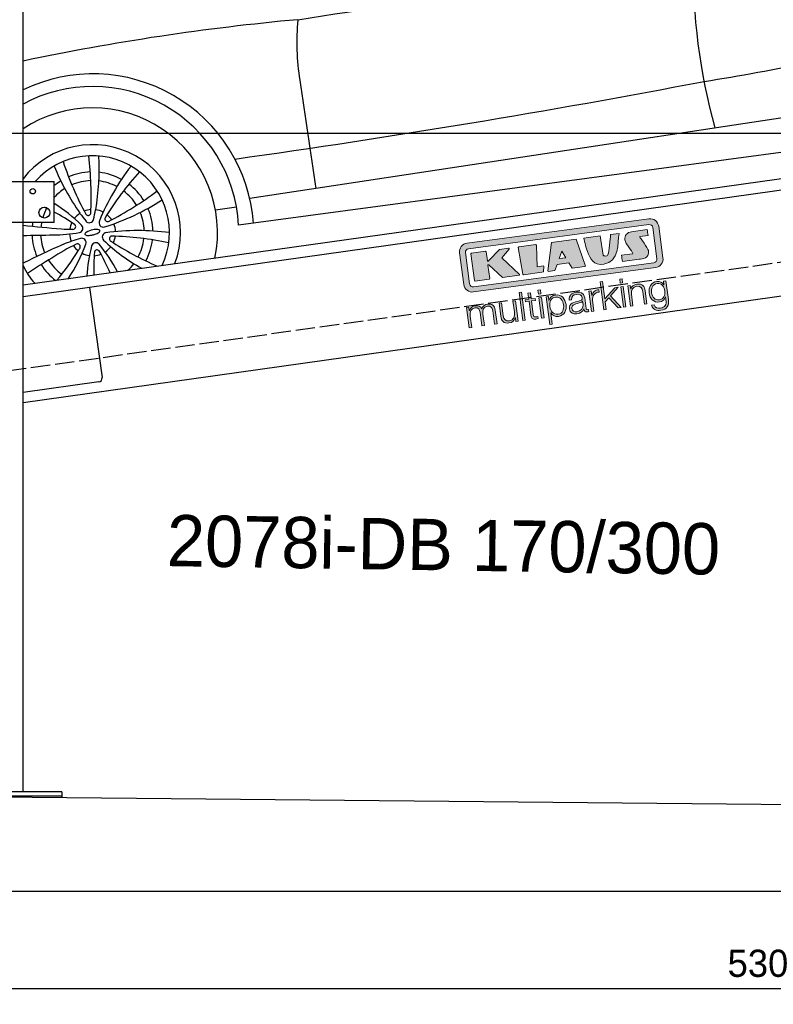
# Model space of a CAD drawing. Extents: x -511 to 5890, y -590 to 5161.
# Tile 2 of 5: x 751 to 2690, y -590 to 1943. Entities that reach past the tile are written whole.
import ezdxf

# ---------------------------------------------------------------- set-up
doc = ezdxf.new("R2010")
doc.units = 0
doc.header["$LTSCALE"] = 10
doc.header["$MEASUREMENT"] = 0
doc.linetypes.add('GEN3', pattern=[6.25, 5, -1.25])
doc.layers.get('0').update_dxf_attribs({"linetype": 'CONTINUOUS'})
doc.layers.get('DEFPOINTS').update_dxf_attribs({"linetype": 'CONTINUOUS'})
for name, color, linetype in [('3', 6, 'GEN3'), ('AM_5', 3, 'CONTINUOUS'), ('CAR', 1, 'CONTINUOUS')]:
    doc.layers.add(name, color=color, linetype=linetype)
doc.layers.add('AM_0', color=7, linetype='CONTINUOUS', lineweight=30)
doc.layers.add('Logo', color=7, linetype='CONTINUOUS', lineweight=25)
doc.dimstyles.new('KLAUS_DXF', dxfattribs={"dimscale": 20, "dimtxt": 3.5, "dimasz": 2, "dimexe": 2, "dimexo": 1, "dimgap": 1.5, "dimtad": 1, "dimlfac": 0.1, "dimdsep": 46, "dimtxsty": 'STANDARD', "dimblk": 'DOT', "dimcen": 2, "dimclrd": 256, "dimclre": 256, "dimclrt": 2, "dimadec": 0, "dimazin": 0, "dimtfac": 1, "dimtmove": 2, "dimatfit": 3, "dimfxl": 1, "dimtolj": 1, "dimarcsym": 0})

# ---------------------------------------------------------------- blocks, each defined once
blk = doc.blocks.new('_DOT')
at = {"color": 0, "linetype": 'ByBlock'}
blk.add_line((-0.5, 0), (-1, 0), dxfattribs=at)
at = {"color": 0, "linetype": 'ByBlock', "const_width": 0.5}
blk.add_lwpolyline([(-0.25, 0, 1), (0.25, 0, 1)], format="xyb", close=True, dxfattribs=at)
blk = doc.blocks.new('*D5')
at = {"layer": 'AM_5', "lineweight": -2, "transparency": 16777216}
for p, q in [((5280, 1650), (-440, 1650)), ((-400, -10), (-400, 1610)), ((-20, -50), (-440, -50))]:
    blk.add_line(p, q, dxfattribs=at)
at = {"layer": 'DEFPOINTS', "color": 0, "transparency": 16777216}
for p in [(-400, 1650), (5300, 1650), (0, -50)]:
    blk.add_point(p, dxfattribs=at)
at = {"layer": 'AM_5', "lineweight": -2, "transparency": 16777216, "xscale": 40, "yscale": 40, "zscale": 40}
for p, rotation in [((-400, 1650), 90), ((-400, -50), 270)]:
    blk.add_blockref('_DOT', p, dxfattribs=dict(at, rotation=rotation))
at = {"layer": 'AM_5', "color": 2, "transparency": 16777216, "insert": (-465, 800), "char_height": 70, "attachment_point": 5, "rotation": 90}
blk.add_mtext('\\A1;170', dxfattribs=at)
blk = doc.blocks.new('*D6')
at = {"layer": 'AM_5', "lineweight": -2, "transparency": 16777216}
for p, q in [((-20, 2650), (-440, 2650)), ((-400, 1690), (-400, 2610)), ((5280, 1650), (-440, 1650))]:
    blk.add_line(p, q, dxfattribs=at)
at = {"layer": 'DEFPOINTS', "color": 0, "transparency": 16777216}
for p in [(-400, 2650), (0, 2650), (5300, 1650)]:
    blk.add_point(p, dxfattribs=at)
at = {"layer": 'AM_5', "lineweight": -2, "transparency": 16777216, "xscale": 40, "yscale": 40, "zscale": 40}
for p, rotation in [((-400, 2650), 90), ((-400, 1650), 270)]:
    blk.add_blockref('_DOT', p, dxfattribs=dict(at, rotation=rotation))
at = {"layer": 'AM_5', "color": 2, "transparency": 16777216, "insert": (-465, 2150), "char_height": 70, "attachment_point": 5, "rotation": 90}
blk.add_mtext('\\A1;100', dxfattribs=at)
blk = doc.blocks.new('*D3')
at = {"layer": 'AM_5', "lineweight": -2, "transparency": 16777216}
for p, q in [((0, -70), (0, -590)), ((5300, -120), (5300, -590)), ((5260, -550), (40, -550))]:
    blk.add_line(p, q, dxfattribs=at)
at = {"layer": 'DEFPOINTS', "color": 0, "transparency": 16777216}
for p in [(0, -50), (5300, -100), (0, -550)]:
    blk.add_point(p, dxfattribs=at)
at = {"layer": 'AM_5', "lineweight": -2, "transparency": 16777216, "xscale": 40, "yscale": 40, "zscale": 40, "rotation": 180}
blk.add_blockref('_DOT', (0, -550), dxfattribs=at)
at = {"layer": 'AM_5', "lineweight": -2, "transparency": 16777216, "xscale": 40, "yscale": 40, "zscale": 40}
blk.add_blockref('_DOT', (5300, -550), dxfattribs=at)
at = {"layer": 'AM_5', "color": 2, "transparency": 16777216, "insert": (2650, -485), "char_height": 70, "attachment_point": 5}
blk.add_mtext('\\A1;530', dxfattribs=at)
blk = doc.blocks.new('KLAUS')
at = {"layer": 'Logo'}
h = blk.add_hatch(color=8, dxfattribs=at)
h.dxf.hatch_style = 2
edge = h.paths.add_edge_path()
edge.add_spline(control_points=[(3.6, 29.09), (2.88, 29.09), (2.3, 28.51), (2.3, 27.8), (2.3, 27.8), (2.3, 16.11), (2.3, 16.11), (2.3, 15.39), (2.88, 14.81), (3.6, 14.81), (3.6, 14.81), (71.16, 14.81), (71.16, 14.81), (71.88, 14.81), (72.46, 15.39), (72.46, 16.11), (72.46, 16.11), (72.46, 27.8), (72.46, 27.8), (72.46, 28.51), (71.88, 29.09), (71.16, 29.09), (71.16, 29.09), (3.6, 29.09), (3.6, 29.09), (3.6, 29.09), (3.6, 29.09), (3.6, 29.09)], knot_values=[0, 0, 0, 0, 1, 1, 1, 2, 2, 2, 3, 3, 3, 4, 4, 4, 5, 5, 5, 6, 6, 6, 7, 7, 7, 8, 8, 8, 9, 9, 9, 9], degree=3, periodic=0)
edge = h.paths.add_edge_path()
edge.add_spline(control_points=[(3.35, 31.23), (3.35, 31.23), (71.47, 31.23), (71.47, 31.23), (73.26, 31.23), (74.71, 29.77), (74.71, 27.99), (74.71, 27.99), (74.71, 16.17), (74.71, 16.17), (74.71, 14.38), (73.26, 12.93), (71.47, 12.93), (71.47, 12.93), (3.35, 12.93), (3.35, 12.93), (1.56, 12.93), (0.11, 14.38), (0.11, 16.17), (0.11, 16.17), (0.11, 27.99), (0.11, 27.99), (0.11, 29.77), (1.56, 31.23), (3.35, 31.23), (3.35, 31.23), (3.35, 31.23), (3.35, 31.23)], knot_values=[0, 0, 0, 0, 1, 1, 1, 2, 2, 2, 3, 3, 3, 4, 4, 4, 5, 5, 5, 6, 6, 6, 7, 7, 7, 8, 8, 8, 9, 9, 9, 9], degree=3, periodic=0)
h = blk.add_hatch(color=8, dxfattribs=at)
h.dxf.hatch_style = 2
edge = h.paths.add_edge_path()
edge.add_spline(control_points=[(4.5, 27.33), (4.5, 27.33), (9.7, 27.33), (9.7, 27.33), (9.84, 27.33), (9.96, 27.22), (9.96, 27.08), (9.96, 27.08), (9.96, 23.69), (9.96, 23.69), (9.96, 23.69), (9.94, 23.64), (10.04, 23.59), (10.14, 23.53), (10.2, 23.57), (10.2, 23.57), (10.2, 23.57), (10.51, 23.75), (10.51, 23.75), (10.51, 23.75), (14.94, 27.33), (14.94, 27.33), (14.94, 27.33), (18.41, 27.33), (18.41, 27.33), (18.41, 27.33), (18.49, 27.33), (18.56, 27.2), (18.65, 27.04), (18.53, 26.91), (18.53, 26.91), (18.53, 26.91), (15.49, 24.11), (15.49, 24.11), (15.49, 24.11), (21.14, 17.06), (21.14, 17.06), (21.14, 17.06), (21.13, 16.91), (21.13, 16.91), (21.08, 16.84), (20.99, 16.82), (20.99, 16.82), (20.99, 16.82), (14.7, 16.82), (14.7, 16.82), (14.7, 16.82), (10.26, 22.17), (10.26, 22.17), (10.26, 22.17), (10.19, 22.24), (10.08, 22.21), (9.97, 22.18), (9.96, 22.11), (9.96, 22.11), (9.96, 22.11), (9.96, 17.08), (9.96, 17.08), (9.96, 16.94), (9.84, 16.82), (9.7, 16.82), (9.7, 16.82), (4.5, 16.82), (4.5, 16.82), (4.36, 16.82), (4.25, 16.94), (4.25, 17.08), (4.25, 17.08), (4.25, 27.08), (4.25, 27.08), (4.25, 27.22), (4.36, 27.33), (4.5, 27.33), (4.5, 27.33), (4.5, 27.33), (4.5, 27.33)], knot_values=[0, 0, 0, 0, 1, 1, 1, 2, 2, 2, 3, 3, 3, 4, 4, 4, 5, 5, 5, 6, 6, 6, 7, 7, 7, 8, 8, 8, 9, 9, 9, 10, 10, 10, 11, 11, 11, 12, 12, 12, 13, 13, 13, 14, 14, 14, 15, 15, 15, 16, 16, 16, 17, 17, 17, 18, 18, 18, 19, 19, 19, 20, 20, 20, 21, 21, 21, 22, 22, 22, 23, 23, 23, 24, 24, 24, 25, 25, 25, 25], degree=3, periodic=0)
h = blk.add_hatch(color=8, dxfattribs=at)
h.dxf.hatch_style = 2
h.paths.add_polyline_path([(22.42, 17.06), (21.97, 27.15), (22.24, 27.33), (28.55, 27.33), (28.86, 26.97), (28.01, 19.08), (30.26, 19.07), (30.44, 18.95), (30.08, 16.95), (29.49, 16.82), (22.6, 16.82)])
h = blk.add_hatch(color=8, dxfattribs=at)
h.paths.add_polyline_path([(36.52, 21.01), (38.93, 21.01), (37.87, 23.57)])
h.paths.add_polyline_path([(34.52, 27.33), (43.65, 27.33), (45.76, 16.94), (45.57, 16.82), (40.83, 16.82), (39.89, 18.95), (35.42, 18.95), (34.27, 16.82), (31.78, 16.82), (31.66, 17)])
h = blk.add_hatch(color=8, dxfattribs=at)
h.dxf.hatch_style = 2
edge = h.paths.add_edge_path()
edge.add_spline(control_points=[(52.69, 27.32), (52.69, 27.32), (52.88, 20.14), (52.88, 20.14), (53.01, 19.89), (53.2, 19.77), (53.43, 19.71), (53.91, 19.59), (54.43, 19.57), (54.64, 20.03), (55.23, 21.34), (56.27, 25.45), (56.6, 27.33), (56.6, 27.33), (59.77, 27.33), (59.77, 27.33), (58.77, 23.9), (58.56, 16.82), (52.63, 16.76), (48.72, 16.72), (48.01, 19.35), (47.27, 22.24), (46.89, 23.68), (46.54, 27.33), (46.54, 27.33), (46.54, 27.33), (52.69, 27.32), (52.69, 27.32), (52.69, 27.32), (52.69, 27.32), (52.69, 27.32)], knot_values=[0, 0, 0, 0, 1, 1, 1, 2, 2, 2, 3, 3, 3, 4, 4, 4, 5, 5, 5, 6, 6, 6, 7, 7, 7, 8, 8, 8, 9, 9, 9, 10, 10, 10, 10], degree=3, periodic=0)
h = blk.add_hatch(color=8, dxfattribs=at)
h.dxf.hatch_style = 2
edge = h.paths.add_edge_path()
edge.add_spline(control_points=[(64.46, 27.33), (64.46, 27.33), (70.31, 27.33), (70.31, 27.33), (70.31, 26.52), (70.31, 26.02), (70.31, 25.12), (70.31, 25.12), (67.3, 25.12), (67.3, 25.12), (67.24, 25.04), (67.25, 25.11), (67.25, 24.91), (67.25, 24.88), (69.73, 20.38), (69.73, 19.57), (69.73, 16.4), (67.22, 16.81), (65.9, 16.82), (65.9, 16.82), (59.59, 16.82), (59.59, 16.82), (59.59, 17.76), (59.59, 18.23), (59.59, 19.14), (59.59, 19.14), (63.75, 19.14), (63.75, 19.14), (63.82, 19.22), (63.81, 19.11), (63.81, 19.31), (63.81, 20.32), (61.58, 23.06), (61.58, 24.63), (61.58, 26.33), (62.83, 27.34), (64.46, 27.33), (64.46, 27.33), (64.46, 27.33), (64.46, 27.33)], knot_values=[0, 0, 0, 0, 1, 1, 1, 2, 2, 2, 3, 3, 3, 4, 4, 4, 5, 5, 5, 6, 6, 6, 7, 7, 7, 8, 8, 8, 9, 9, 9, 10, 10, 10, 11, 11, 11, 12, 12, 12, 13, 13, 13, 13], degree=3, periodic=0)
h = blk.add_hatch(color=30, dxfattribs=at)
h.dxf.hatch_style = 2
edge = h.paths.add_edge_path()
edge.add_spline(control_points=[(0, 0), (0, 0), (0.92, 0), (0.92, 0), (0.92, 0), (0.92, 4.22), (0.92, 4.22), (0.94, 5.8), (1.58, 7), (3.18, 7), (4.35, 7), (4.77, 6.15), (4.76, 5.12), (4.76, 5.12), (4.76, 0), (4.76, 0), (4.76, 0), (5.68, 0), (5.68, 0), (5.68, 0), (5.68, 4.27), (5.68, 4.27), (5.68, 5.68), (6.14, 7), (7.73, 7), (9.05, 7), (9.52, 6.32), (9.52, 5.08), (9.52, 5.08), (9.52, 0), (9.52, 0), (9.52, 0), (10.44, 0), (10.44, 0), (10.44, 0), (10.44, 5.12), (10.44, 5.12), (10.44, 6.91), (9.59, 7.77), (7.94, 7.77), (6.94, 7.77), (5.99, 7.29), (5.54, 6.3), (5.26, 7.29), (4.36, 7.77), (3.37, 7.77), (2.17, 7.77), (1.38, 7.19), (0.89, 6.28), (0.89, 6.28), (0.85, 6.28), (0.85, 6.28), (0.85, 6.28), (0.85, 7.55), (0.85, 7.55), (0.85, 7.55), (0, 7.55), (0, 7.55), (0, 7.55), (0, 0), (0, 0), (0, 0), (0, 0), (0, 0)], knot_values=[0, 0, 0, 0, 1, 1, 1, 2, 2, 2, 3, 3, 3, 4, 4, 4, 5, 5, 5, 6, 6, 6, 7, 7, 7, 8, 8, 8, 9, 9, 9, 10, 10, 10, 11, 11, 11, 12, 12, 12, 13, 13, 13, 14, 14, 14, 15, 15, 15, 16, 16, 16, 17, 17, 17, 18, 18, 18, 19, 19, 19, 20, 20, 20, 21, 21, 21, 21], degree=3, periodic=0)
h = blk.add_hatch(color=30, dxfattribs=at)
h.dxf.hatch_style = 2
edge = h.paths.add_edge_path()
edge.add_spline(control_points=[(18.31, 7.55), (18.31, 7.55), (17.39, 7.55), (17.39, 7.55), (17.39, 7.55), (17.39, 3.59), (17.39, 3.59), (17.39, 2.05), (16.7, 0.56), (15.12, 0.56), (13.66, 0.56), (13.15, 1.27), (13.1, 2.64), (13.1, 2.64), (13.1, 7.55), (13.1, 7.55), (13.1, 7.55), (12.18, 7.55), (12.18, 7.55), (12.18, 7.55), (12.18, 2.65), (12.18, 2.65), (12.18, 0.89), (12.93, -0.22), (14.83, -0.22), (15.96, -0.22), (16.95, 0.35), (17.44, 1.36), (17.44, 1.36), (17.47, 1.36), (17.47, 1.36), (17.47, 1.36), (17.47, 0), (17.47, 0), (17.47, 0), (18.31, 0), (18.31, 0), (18.31, 0), (18.31, 7.55), (18.31, 7.55), (18.31, 7.55), (18.31, 7.55), (18.31, 7.55)], knot_values=[0, 0, 0, 0, 1, 1, 1, 2, 2, 2, 3, 3, 3, 4, 4, 4, 5, 5, 5, 6, 6, 6, 7, 7, 7, 8, 8, 8, 9, 9, 9, 10, 10, 10, 11, 11, 11, 12, 12, 12, 13, 13, 13, 14, 14, 14, 14], degree=3, periodic=0)
h = blk.add_hatch(color=30, dxfattribs=at)
h.dxf.hatch_style = 2
h.paths.add_polyline_path([(20.07, 0), (20.99, 0), (20.99, 10.45), (20.07, 10.45)])
h = blk.add_hatch(color=30, dxfattribs=at)
h.dxf.hatch_style = 2
edge = h.paths.add_edge_path()
edge.add_spline(control_points=[(24.22, 9.82), (24.22, 9.82), (23.3, 9.82), (23.3, 9.82), (23.3, 9.82), (23.3, 7.55), (23.3, 7.55), (23.3, 7.55), (21.98, 7.55), (21.98, 7.55), (21.98, 7.55), (21.98, 6.78), (21.98, 6.78), (21.98, 6.78), (23.3, 6.78), (23.3, 6.78), (23.3, 6.78), (23.3, 1.61), (23.3, 1.61), (23.28, 0.32), (23.71, -0.09), (24.94, -0.09), (25.22, -0.09), (25.48, -0.06), (25.76, -0.06), (25.76, -0.06), (25.76, 0.73), (25.76, 0.73), (25.5, 0.7), (25.23, 0.69), (24.97, 0.69), (24.31, 0.73), (24.22, 1.08), (24.22, 1.68), (24.22, 1.68), (24.22, 6.78), (24.22, 6.78), (24.22, 6.78), (25.76, 6.78), (25.76, 6.78), (25.76, 6.78), (25.76, 7.55), (25.76, 7.55), (25.76, 7.55), (24.22, 7.55), (24.22, 7.55), (24.22, 7.55), (24.22, 9.82), (24.22, 9.82), (24.22, 9.82), (24.22, 9.82), (24.22, 9.82)], knot_values=[0, 0, 0, 0, 1, 1, 1, 2, 2, 2, 3, 3, 3, 4, 4, 4, 5, 5, 5, 6, 6, 6, 7, 7, 7, 8, 8, 8, 9, 9, 9, 10, 10, 10, 11, 11, 11, 12, 12, 12, 13, 13, 13, 14, 14, 14, 15, 15, 15, 16, 16, 16, 17, 17, 17, 17], degree=3, periodic=0)
h = blk.add_hatch(color=30, dxfattribs=at)
h.paths.add_polyline_path([(27.1, 0), (28.03, 0), (28.03, 7.55), (27.1, 7.55)])
h.paths.add_polyline_path([(27.1, 8.98), (28.03, 8.98), (28.03, 10.45), (27.1, 10.45)])
h = blk.add_hatch(color=30, dxfattribs=at)
edge = h.paths.add_edge_path()
edge.add_spline(control_points=[(35.84, 3.78), (35.84, 2.21), (35.12, 0.56), (33.37, 0.56), (31.4, 0.56), (30.72, 2.21), (30.72, 3.78), (30.72, 5.49), (31.33, 7), (33.37, 7), (35.12, 7), (35.84, 5.34), (35.84, 3.78), (35.84, 3.78), (35.84, 3.78), (35.84, 3.78)], knot_values=[0, 0, 0, 0, 1, 1, 1, 2, 2, 2, 3, 3, 3, 4, 4, 4, 5, 5, 5, 5], degree=3, periodic=0)
edge = h.paths.add_edge_path()
edge.add_spline(control_points=[(29.79, -2.8), (29.79, -2.8), (30.72, -2.8), (30.72, -2.8), (30.72, -2.8), (30.72, 1.43), (30.72, 1.43), (30.72, 1.43), (30.74, 1.43), (30.74, 1.43), (31.14, 0.35), (32.24, -0.22), (33.37, -0.22), (35.66, -0.22), (36.76, 1.64), (36.76, 3.78), (36.76, 5.91), (35.66, 7.77), (33.37, 7.77), (32.15, 7.77), (31.1, 7.14), (30.67, 6.12), (30.67, 6.12), (30.64, 6.12), (30.64, 6.12), (30.64, 6.12), (30.64, 7.55), (30.64, 7.55), (30.64, 7.55), (29.79, 7.55), (29.79, 7.55), (29.79, 7.55), (29.79, -2.8), (29.79, -2.8), (29.79, -2.8), (29.79, -2.8), (29.79, -2.8)], knot_values=[0, 0, 0, 0, 1, 1, 1, 2, 2, 2, 3, 3, 3, 4, 4, 4, 5, 5, 5, 6, 6, 6, 7, 7, 7, 8, 8, 8, 9, 9, 9, 10, 10, 10, 11, 11, 11, 12, 12, 12, 12], degree=3, periodic=0)
h = blk.add_hatch(color=30, dxfattribs=at)
edge = h.paths.add_edge_path()
edge.add_spline(control_points=[(43.03, 2.93), (43.04, 1.45), (41.8, 0.56), (40.39, 0.56), (39.53, 0.56), (38.71, 1.13), (38.71, 2.05), (38.71, 3.53), (40.66, 3.51), (42.22, 3.79), (42.47, 3.84), (42.88, 3.91), (43, 4.13), (43, 4.13), (43.03, 4.13), (43.03, 4.13), (43.03, 4.13), (43.03, 2.93), (43.03, 2.93), (43.03, 2.93), (43.03, 2.93), (43.03, 2.93)], knot_values=[0, 0, 0, 0, 1, 1, 1, 2, 2, 2, 3, 3, 3, 4, 4, 4, 5, 5, 5, 6, 6, 6, 7, 7, 7, 7], degree=3, periodic=0)
edge = h.paths.add_edge_path()
edge.add_spline(control_points=[(39.03, 5.24), (39.06, 6.47), (39.91, 7), (41.05, 7), (42.14, 7), (43.03, 6.69), (43.03, 5.45), (43.03, 4.61), (42.6, 4.51), (41.84, 4.42), (39.85, 4.19), (37.79, 4.11), (37.79, 1.99), (37.79, 0.47), (38.93, -0.22), (40.32, -0.22), (41.77, -0.22), (42.43, 0.34), (43.07, 1.32), (43.07, 1.32), (43.1, 1.32), (43.1, 1.32), (43.1, 0.53), (43.25, 0), (44.19, 0), (44.43, 0), (44.58, 0.01), (44.79, 0.06), (44.79, 0.06), (44.79, 0.83), (44.79, 0.83), (44.71, 0.81), (44.6, 0.78), (44.49, 0.78), (44.13, 0.78), (43.95, 0.98), (43.95, 1.33), (43.95, 1.33), (43.95, 5.34), (43.95, 5.34), (43.95, 7.36), (42.5, 7.77), (41.17, 7.77), (39.44, 7.77), (38.2, 7.01), (38.11, 5.24), (38.11, 5.24), (39.03, 5.24), (39.03, 5.24), (39.03, 5.24), (39.03, 5.24), (39.03, 5.24)], knot_values=[0, 0, 0, 0, 1, 1, 1, 2, 2, 2, 3, 3, 3, 4, 4, 4, 5, 5, 5, 6, 6, 6, 7, 7, 7, 8, 8, 8, 9, 9, 9, 10, 10, 10, 11, 11, 11, 12, 12, 12, 13, 13, 13, 14, 14, 14, 15, 15, 15, 16, 16, 16, 17, 17, 17, 17], degree=3, periodic=0)
h = blk.add_hatch(color=30, dxfattribs=at)
h.dxf.hatch_style = 2
edge = h.paths.add_edge_path()
edge.add_spline(control_points=[(45.79, 0), (45.79, 0), (46.71, 0), (46.71, 0), (46.71, 0), (46.71, 4.03), (46.71, 4.03), (46.71, 5.59), (47.85, 6.82), (49.52, 6.73), (49.52, 6.73), (49.52, 7.66), (49.52, 7.66), (48.16, 7.72), (47.14, 7), (46.67, 5.78), (46.67, 5.78), (46.64, 5.78), (46.64, 5.78), (46.64, 5.78), (46.64, 7.55), (46.64, 7.55), (46.64, 7.55), (45.79, 7.55), (45.79, 7.55), (45.79, 7.55), (45.79, 0), (45.79, 0), (45.79, 0), (45.79, 0), (45.79, 0)], knot_values=[0, 0, 0, 0, 1, 1, 1, 2, 2, 2, 3, 3, 3, 4, 4, 4, 5, 5, 5, 6, 6, 6, 7, 7, 7, 8, 8, 8, 9, 9, 9, 10, 10, 10, 10], degree=3, periodic=0)
h = blk.add_hatch(color=30, dxfattribs=at)
h.dxf.hatch_style = 2
h.paths.add_polyline_path([(50.4, 0), (51.32, 0), (51.32, 2.87), (52.82, 4.11), (55.8, 0), (56.96, 0), (53.52, 4.76), (56.74, 7.55), (55.51, 7.55), (51.32, 3.89), (51.32, 10.45), (50.4, 10.45)])
h = blk.add_hatch(color=30, dxfattribs=at)
h.paths.add_polyline_path([(57.74, 0), (58.66, 0), (58.66, 7.55), (57.74, 7.55)])
h.paths.add_polyline_path([(57.74, 8.98), (58.66, 8.98), (58.66, 10.45), (57.74, 10.45)])
h = blk.add_hatch(color=30, dxfattribs=at)
h.dxf.hatch_style = 2
edge = h.paths.add_edge_path()
edge.add_spline(control_points=[(60.41, 0), (60.41, 0), (61.33, 0), (61.33, 0), (61.33, 0), (61.33, 4.41), (61.33, 4.41), (61.36, 5.89), (62.24, 7), (63.7, 7), (65.2, 7), (65.62, 6.02), (65.62, 4.71), (65.62, 4.71), (65.62, 0), (65.62, 0), (65.62, 0), (66.54, 0), (66.54, 0), (66.54, 0), (66.54, 4.86), (66.54, 4.86), (66.54, 6.66), (65.9, 7.77), (63.78, 7.77), (62.71, 7.77), (61.7, 7.16), (61.36, 6.25), (61.36, 6.25), (61.33, 6.25), (61.33, 6.25), (61.33, 6.25), (61.33, 7.55), (61.33, 7.55), (61.33, 7.55), (60.41, 7.55), (60.41, 7.55), (60.41, 7.55), (60.41, 0), (60.41, 0), (60.41, 0), (60.41, 0), (60.41, 0)], knot_values=[0, 0, 0, 0, 1, 1, 1, 2, 2, 2, 3, 3, 3, 4, 4, 4, 5, 5, 5, 6, 6, 6, 7, 7, 7, 8, 8, 8, 9, 9, 9, 10, 10, 10, 11, 11, 11, 12, 12, 12, 13, 13, 13, 14, 14, 14, 14], degree=3, periodic=0)
h = blk.add_hatch(color=30, dxfattribs=at)
edge = h.paths.add_edge_path()
edge.add_spline(control_points=[(71.32, 0.86), (69.62, 0.86), (68.83, 2.34), (68.83, 3.86), (68.83, 5.43), (69.56, 7), (71.32, 7), (73.06, 7), (73.75, 5.34), (73.75, 3.86), (73.75, 2.33), (72.91, 0.86), (71.32, 0.86), (71.32, 0.86), (71.32, 0.86), (71.32, 0.86)], knot_values=[0, 0, 0, 0, 1, 1, 1, 2, 2, 2, 3, 3, 3, 4, 4, 4, 5, 5, 5, 5], degree=3, periodic=0)
edge = h.paths.add_edge_path()
edge.add_spline(control_points=[(74.67, 7.55), (74.67, 7.55), (73.75, 7.55), (73.75, 7.55), (73.75, 7.55), (73.75, 6.25), (73.75, 6.25), (73.75, 6.25), (73.72, 6.25), (73.72, 6.25), (73.35, 7.09), (72.41, 7.77), (71.32, 7.77), (69.13, 7.77), (67.9, 6.05), (67.9, 3.97), (67.9, 1.82), (68.9, 0.09), (71.32, 0.09), (72.4, 0.09), (73.29, 0.72), (73.72, 1.64), (73.72, 1.64), (73.75, 1.64), (73.75, 1.64), (73.75, 1.64), (73.75, 0.61), (73.75, 0.61), (73.75, -1.23), (73.01, -2.24), (71.32, -2.24), (70.29, -2.24), (69.31, -1.85), (69.1, -0.73), (69.1, -0.73), (68.18, -0.73), (68.18, -0.73), (68.31, -2.34), (69.81, -3.02), (71.32, -3.02), (73.79, -3.02), (74.65, -1.64), (74.67, 0.61), (74.67, 0.61), (74.67, 7.55), (74.67, 7.55), (74.67, 7.55), (74.67, 7.55), (74.67, 7.55)], knot_values=[0, 0, 0, 0, 1, 1, 1, 2, 2, 2, 3, 3, 3, 4, 4, 4, 5, 5, 5, 6, 6, 6, 7, 7, 7, 8, 8, 8, 9, 9, 9, 10, 10, 10, 11, 11, 11, 12, 12, 12, 13, 13, 13, 14, 14, 14, 15, 15, 15, 16, 16, 16, 16], degree=3, periodic=0)
at = {"layer": 'Logo', "lineweight": 0}
for points in [[(22.42, 17.06), (21.97, 27.15), (22.24, 27.33), (28.55, 27.33), (28.86, 26.97), (28.01, 19.08), (30.26, 19.07), (30.44, 18.95), (30.08, 16.95), (29.49, 16.82), (22.6, 16.82), (22.42, 17.06), (22.42, 17.06)], [(34.52, 27.33), (43.65, 27.33), (45.76, 16.94), (45.57, 16.82), (40.83, 16.82), (39.89, 18.95), (35.42, 18.95), (34.27, 16.82), (31.78, 16.82), (31.66, 17), (34.52, 27.33), (34.52, 27.33)], [(36.52, 21.01), (38.93, 21.01), (37.87, 23.57), (36.52, 21.01), (36.52, 21.01)], [(20.07, 0), (20.99, 0), (20.99, 10.45), (20.07, 10.45), (20.07, 0), (20.07, 0)], [(27.1, 8.98), (28.03, 8.98), (28.03, 10.45), (27.1, 10.45), (27.1, 8.98), (27.1, 8.98)], [(27.1, 0), (28.03, 0), (28.03, 7.55), (27.1, 7.55), (27.1, 0), (27.1, 0)], [(50.4, 0), (51.32, 0), (51.32, 2.87), (52.82, 4.11), (55.8, 0), (56.96, 0), (53.52, 4.76), (56.74, 7.55), (55.51, 7.55), (51.32, 3.89), (51.32, 10.45), (50.4, 10.45), (50.4, 0), (50.4, 0)], [(57.74, 8.98), (58.66, 8.98), (58.66, 10.45), (57.74, 10.45), (57.74, 8.98), (57.74, 8.98)], [(57.74, 0), (58.66, 0), (58.66, 7.55), (57.74, 7.55), (57.74, 0), (57.74, 0)]]:
    blk.add_lwpolyline(points, dxfattribs=at)
for points, knots in [([(3.35, 31.23), (3.35, 31.23), (71.47, 31.23), (71.47, 31.23), (73.26, 31.23), (74.71, 29.77), (74.71, 27.99), (74.71, 27.99), (74.71, 16.17), (74.71, 16.17), (74.71, 14.38), (73.26, 12.93), (71.47, 12.93), (71.47, 12.93), (3.35, 12.93), (3.35, 12.93), (1.56, 12.93), (0.11, 14.38), (0.11, 16.17), (0.11, 16.17), (0.11, 27.99), (0.11, 27.99), (0.11, 29.77), (1.56, 31.23), (3.35, 31.23), (3.35, 31.23), (3.35, 31.23), (3.35, 31.23)], [0, 0, 0, 0, 1, 1, 1, 2, 2, 2, 3, 3, 3, 4, 4, 4, 5, 5, 5, 6, 6, 6, 7, 7, 7, 8, 8, 8, 9, 9, 9, 9]), ([(3.6, 29.09), (2.88, 29.09), (2.3, 28.51), (2.3, 27.8), (2.3, 27.8), (2.3, 16.11), (2.3, 16.11), (2.3, 15.39), (2.88, 14.81), (3.6, 14.81), (3.6, 14.81), (71.16, 14.81), (71.16, 14.81), (71.88, 14.81), (72.46, 15.39), (72.46, 16.11), (72.46, 16.11), (72.46, 27.8), (72.46, 27.8), (72.46, 28.51), (71.88, 29.09), (71.16, 29.09), (71.16, 29.09), (3.6, 29.09), (3.6, 29.09), (3.6, 29.09), (3.6, 29.09), (3.6, 29.09)], [0, 0, 0, 0, 1, 1, 1, 2, 2, 2, 3, 3, 3, 4, 4, 4, 5, 5, 5, 6, 6, 6, 7, 7, 7, 8, 8, 8, 9, 9, 9, 9]), ([(4.5, 27.33), (4.5, 27.33), (9.7, 27.33), (9.7, 27.33), (9.84, 27.33), (9.96, 27.22), (9.96, 27.08), (9.96, 27.08), (9.96, 23.69), (9.96, 23.69), (9.96, 23.69), (9.94, 23.64), (10.04, 23.59), (10.14, 23.53), (10.2, 23.57), (10.2, 23.57), (10.2, 23.57), (10.51, 23.75), (10.51, 23.75), (10.51, 23.75), (14.94, 27.33), (14.94, 27.33), (14.94, 27.33), (18.41, 27.33), (18.41, 27.33), (18.41, 27.33), (18.49, 27.33), (18.56, 27.2), (18.65, 27.04), (18.53, 26.91), (18.53, 26.91), (18.53, 26.91), (15.49, 24.11), (15.49, 24.11), (15.49, 24.11), (21.14, 17.06), (21.14, 17.06), (21.14, 17.06), (21.13, 16.91), (21.13, 16.91), (21.08, 16.84), (20.99, 16.82), (20.99, 16.82), (20.99, 16.82), (14.7, 16.82), (14.7, 16.82), (14.7, 16.82), (10.26, 22.17), (10.26, 22.17), (10.26, 22.17), (10.19, 22.24), (10.08, 22.21), (9.97, 22.18), (9.96, 22.11), (9.96, 22.11), (9.96, 22.11), (9.96, 17.08), (9.96, 17.08), (9.96, 16.94), (9.84, 16.82), (9.7, 16.82), (9.7, 16.82), (4.5, 16.82), (4.5, 16.82), (4.36, 16.82), (4.25, 16.94), (4.25, 17.08), (4.25, 17.08), (4.25, 27.08), (4.25, 27.08), (4.25, 27.22), (4.36, 27.33), (4.5, 27.33), (4.5, 27.33), (4.5, 27.33), (4.5, 27.33)], [0, 0, 0, 0, 1, 1, 1, 2, 2, 2, 3, 3, 3, 4, 4, 4, 5, 5, 5, 6, 6, 6, 7, 7, 7, 8, 8, 8, 9, 9, 9, 10, 10, 10, 11, 11, 11, 12, 12, 12, 13, 13, 13, 14, 14, 14, 15, 15, 15, 16, 16, 16, 17, 17, 17, 18, 18, 18, 19, 19, 19, 20, 20, 20, 21, 21, 21, 22, 22, 22, 23, 23, 23, 24, 24, 24, 25, 25, 25, 25]), ([(52.69, 27.32), (52.69, 27.32), (52.88, 20.14), (52.88, 20.14), (53.01, 19.89), (53.2, 19.77), (53.43, 19.71), (53.91, 19.59), (54.43, 19.57), (54.64, 20.03), (55.23, 21.34), (56.27, 25.45), (56.6, 27.33), (56.6, 27.33), (59.77, 27.33), (59.77, 27.33), (58.77, 23.9), (58.56, 16.82), (52.63, 16.76), (48.72, 16.72), (48.01, 19.35), (47.27, 22.24), (46.89, 23.68), (46.54, 27.33), (46.54, 27.33), (46.54, 27.33), (52.69, 27.32), (52.69, 27.32), (52.69, 27.32), (52.69, 27.32), (52.69, 27.32)], [0, 0, 0, 0, 1, 1, 1, 2, 2, 2, 3, 3, 3, 4, 4, 4, 5, 5, 5, 6, 6, 6, 7, 7, 7, 8, 8, 8, 9, 9, 9, 10, 10, 10, 10]), ([(64.46, 27.33), (64.46, 27.33), (70.31, 27.33), (70.31, 27.33), (70.31, 26.52), (70.31, 26.02), (70.31, 25.12), (70.31, 25.12), (67.3, 25.12), (67.3, 25.12), (67.24, 25.04), (67.25, 25.11), (67.25, 24.91), (67.25, 24.88), (69.73, 20.38), (69.73, 19.57), (69.73, 16.4), (67.22, 16.81), (65.9, 16.82), (65.9, 16.82), (59.59, 16.82), (59.59, 16.82), (59.59, 17.76), (59.59, 18.23), (59.59, 19.14), (59.59, 19.14), (63.75, 19.14), (63.75, 19.14), (63.82, 19.22), (63.81, 19.11), (63.81, 19.31), (63.81, 20.32), (61.58, 23.06), (61.58, 24.63), (61.58, 26.33), (62.83, 27.34), (64.46, 27.33), (64.46, 27.33), (64.46, 27.33), (64.46, 27.33)], [0, 0, 0, 0, 1, 1, 1, 2, 2, 2, 3, 3, 3, 4, 4, 4, 5, 5, 5, 6, 6, 6, 7, 7, 7, 8, 8, 8, 9, 9, 9, 10, 10, 10, 11, 11, 11, 12, 12, 12, 13, 13, 13, 13]), ([(0, 0), (0, 0), (0.92, 0), (0.92, 0), (0.92, 0), (0.92, 4.22), (0.92, 4.22), (0.94, 5.8), (1.58, 7), (3.18, 7), (4.35, 7), (4.77, 6.15), (4.76, 5.12), (4.76, 5.12), (4.76, 0), (4.76, 0), (4.76, 0), (5.68, 0), (5.68, 0), (5.68, 0), (5.68, 4.27), (5.68, 4.27), (5.68, 5.68), (6.14, 7), (7.73, 7), (9.05, 7), (9.52, 6.32), (9.52, 5.08), (9.52, 5.08), (9.52, 0), (9.52, 0), (9.52, 0), (10.44, 0), (10.44, 0), (10.44, 0), (10.44, 5.12), (10.44, 5.12), (10.44, 6.91), (9.59, 7.77), (7.94, 7.77), (6.94, 7.77), (5.99, 7.29), (5.54, 6.3), (5.26, 7.29), (4.36, 7.77), (3.37, 7.77), (2.17, 7.77), (1.38, 7.19), (0.89, 6.28), (0.89, 6.28), (0.85, 6.28), (0.85, 6.28), (0.85, 6.28), (0.85, 7.55), (0.85, 7.55), (0.85, 7.55), (0, 7.55), (0, 7.55), (0, 7.55), (0, 0), (0, 0), (0, 0), (0, 0), (0, 0)], [0, 0, 0, 0, 1, 1, 1, 2, 2, 2, 3, 3, 3, 4, 4, 4, 5, 5, 5, 6, 6, 6, 7, 7, 7, 8, 8, 8, 9, 9, 9, 10, 10, 10, 11, 11, 11, 12, 12, 12, 13, 13, 13, 14, 14, 14, 15, 15, 15, 16, 16, 16, 17, 17, 17, 18, 18, 18, 19, 19, 19, 20, 20, 20, 21, 21, 21, 21]), ([(18.31, 7.55), (18.31, 7.55), (17.39, 7.55), (17.39, 7.55), (17.39, 7.55), (17.39, 3.59), (17.39, 3.59), (17.39, 2.05), (16.7, 0.56), (15.12, 0.56), (13.66, 0.56), (13.15, 1.27), (13.1, 2.64), (13.1, 2.64), (13.1, 7.55), (13.1, 7.55), (13.1, 7.55), (12.18, 7.55), (12.18, 7.55), (12.18, 7.55), (12.18, 2.65), (12.18, 2.65), (12.18, 0.89), (12.93, -0.22), (14.83, -0.22), (15.96, -0.22), (16.95, 0.35), (17.44, 1.36), (17.44, 1.36), (17.47, 1.36), (17.47, 1.36), (17.47, 1.36), (17.47, 0), (17.47, 0), (17.47, 0), (18.31, 0), (18.31, 0), (18.31, 0), (18.31, 7.55), (18.31, 7.55), (18.31, 7.55), (18.31, 7.55), (18.31, 7.55)], [0, 0, 0, 0, 1, 1, 1, 2, 2, 2, 3, 3, 3, 4, 4, 4, 5, 5, 5, 6, 6, 6, 7, 7, 7, 8, 8, 8, 9, 9, 9, 10, 10, 10, 11, 11, 11, 12, 12, 12, 13, 13, 13, 14, 14, 14, 14]), ([(24.22, 9.82), (24.22, 9.82), (23.3, 9.82), (23.3, 9.82), (23.3, 9.82), (23.3, 7.55), (23.3, 7.55), (23.3, 7.55), (21.98, 7.55), (21.98, 7.55), (21.98, 7.55), (21.98, 6.78), (21.98, 6.78), (21.98, 6.78), (23.3, 6.78), (23.3, 6.78), (23.3, 6.78), (23.3, 1.61), (23.3, 1.61), (23.28, 0.32), (23.71, -0.09), (24.94, -0.09), (25.22, -0.09), (25.48, -0.06), (25.76, -0.06), (25.76, -0.06), (25.76, 0.73), (25.76, 0.73), (25.5, 0.7), (25.23, 0.69), (24.97, 0.69), (24.31, 0.73), (24.22, 1.08), (24.22, 1.68), (24.22, 1.68), (24.22, 6.78), (24.22, 6.78), (24.22, 6.78), (25.76, 6.78), (25.76, 6.78), (25.76, 6.78), (25.76, 7.55), (25.76, 7.55), (25.76, 7.55), (24.22, 7.55), (24.22, 7.55), (24.22, 7.55), (24.22, 9.82), (24.22, 9.82), (24.22, 9.82), (24.22, 9.82), (24.22, 9.82)], [0, 0, 0, 0, 1, 1, 1, 2, 2, 2, 3, 3, 3, 4, 4, 4, 5, 5, 5, 6, 6, 6, 7, 7, 7, 8, 8, 8, 9, 9, 9, 10, 10, 10, 11, 11, 11, 12, 12, 12, 13, 13, 13, 14, 14, 14, 15, 15, 15, 16, 16, 16, 17, 17, 17, 17]), ([(29.79, -2.8), (29.79, -2.8), (30.72, -2.8), (30.72, -2.8), (30.72, -2.8), (30.72, 1.43), (30.72, 1.43), (30.72, 1.43), (30.74, 1.43), (30.74, 1.43), (31.14, 0.35), (32.24, -0.22), (33.37, -0.22), (35.66, -0.22), (36.76, 1.64), (36.76, 3.78), (36.76, 5.91), (35.66, 7.77), (33.37, 7.77), (32.15, 7.77), (31.1, 7.14), (30.67, 6.12), (30.67, 6.12), (30.64, 6.12), (30.64, 6.12), (30.64, 6.12), (30.64, 7.55), (30.64, 7.55), (30.64, 7.55), (29.79, 7.55), (29.79, 7.55), (29.79, 7.55), (29.79, -2.8), (29.79, -2.8), (29.79, -2.8), (29.79, -2.8), (29.79, -2.8)], [0, 0, 0, 0, 1, 1, 1, 2, 2, 2, 3, 3, 3, 4, 4, 4, 5, 5, 5, 6, 6, 6, 7, 7, 7, 8, 8, 8, 9, 9, 9, 10, 10, 10, 11, 11, 11, 12, 12, 12, 12]), ([(39.03, 5.24), (39.06, 6.47), (39.91, 7), (41.05, 7), (42.14, 7), (43.03, 6.69), (43.03, 5.45), (43.03, 4.61), (42.6, 4.51), (41.84, 4.42), (39.85, 4.19), (37.79, 4.11), (37.79, 1.99), (37.79, 0.47), (38.93, -0.22), (40.32, -0.22), (41.77, -0.22), (42.43, 0.34), (43.07, 1.32), (43.07, 1.32), (43.1, 1.32), (43.1, 1.32), (43.1, 0.53), (43.25, 0), (44.19, 0), (44.43, 0), (44.58, 0.01), (44.79, 0.06), (44.79, 0.06), (44.79, 0.83), (44.79, 0.83), (44.71, 0.81), (44.6, 0.78), (44.49, 0.78), (44.13, 0.78), (43.95, 0.98), (43.95, 1.33), (43.95, 1.33), (43.95, 5.34), (43.95, 5.34), (43.95, 7.36), (42.5, 7.77), (41.17, 7.77), (39.44, 7.77), (38.2, 7.01), (38.11, 5.24), (38.11, 5.24), (39.03, 5.24), (39.03, 5.24), (39.03, 5.24), (39.03, 5.24), (39.03, 5.24)], [0, 0, 0, 0, 1, 1, 1, 2, 2, 2, 3, 3, 3, 4, 4, 4, 5, 5, 5, 6, 6, 6, 7, 7, 7, 8, 8, 8, 9, 9, 9, 10, 10, 10, 11, 11, 11, 12, 12, 12, 13, 13, 13, 14, 14, 14, 15, 15, 15, 16, 16, 16, 17, 17, 17, 17]), ([(45.79, 0), (45.79, 0), (46.71, 0), (46.71, 0), (46.71, 0), (46.71, 4.03), (46.71, 4.03), (46.71, 5.59), (47.85, 6.82), (49.52, 6.73), (49.52, 6.73), (49.52, 7.66), (49.52, 7.66), (48.16, 7.72), (47.14, 7), (46.67, 5.78), (46.67, 5.78), (46.64, 5.78), (46.64, 5.78), (46.64, 5.78), (46.64, 7.55), (46.64, 7.55), (46.64, 7.55), (45.79, 7.55), (45.79, 7.55), (45.79, 7.55), (45.79, 0), (45.79, 0), (45.79, 0), (45.79, 0), (45.79, 0)], [0, 0, 0, 0, 1, 1, 1, 2, 2, 2, 3, 3, 3, 4, 4, 4, 5, 5, 5, 6, 6, 6, 7, 7, 7, 8, 8, 8, 9, 9, 9, 10, 10, 10, 10]), ([(60.41, 0), (60.41, 0), (61.33, 0), (61.33, 0), (61.33, 0), (61.33, 4.41), (61.33, 4.41), (61.36, 5.89), (62.24, 7), (63.7, 7), (65.2, 7), (65.62, 6.02), (65.62, 4.71), (65.62, 4.71), (65.62, 0), (65.62, 0), (65.62, 0), (66.54, 0), (66.54, 0), (66.54, 0), (66.54, 4.86), (66.54, 4.86), (66.54, 6.66), (65.9, 7.77), (63.78, 7.77), (62.71, 7.77), (61.7, 7.16), (61.36, 6.25), (61.36, 6.25), (61.33, 6.25), (61.33, 6.25), (61.33, 6.25), (61.33, 7.55), (61.33, 7.55), (61.33, 7.55), (60.41, 7.55), (60.41, 7.55), (60.41, 7.55), (60.41, 0), (60.41, 0), (60.41, 0), (60.41, 0), (60.41, 0)], [0, 0, 0, 0, 1, 1, 1, 2, 2, 2, 3, 3, 3, 4, 4, 4, 5, 5, 5, 6, 6, 6, 7, 7, 7, 8, 8, 8, 9, 9, 9, 10, 10, 10, 11, 11, 11, 12, 12, 12, 13, 13, 13, 14, 14, 14, 14]), ([(74.67, 7.55), (74.67, 7.55), (73.75, 7.55), (73.75, 7.55), (73.75, 7.55), (73.75, 6.25), (73.75, 6.25), (73.75, 6.25), (73.72, 6.25), (73.72, 6.25), (73.35, 7.09), (72.41, 7.77), (71.32, 7.77), (69.13, 7.77), (67.9, 6.05), (67.9, 3.97), (67.9, 1.82), (68.9, 0.09), (71.32, 0.09), (72.4, 0.09), (73.29, 0.72), (73.72, 1.64), (73.72, 1.64), (73.75, 1.64), (73.75, 1.64), (73.75, 1.64), (73.75, 0.61), (73.75, 0.61), (73.75, -1.23), (73.01, -2.24), (71.32, -2.24), (70.29, -2.24), (69.31, -1.85), (69.1, -0.73), (69.1, -0.73), (68.18, -0.73), (68.18, -0.73), (68.31, -2.34), (69.81, -3.02), (71.32, -3.02), (73.79, -3.02), (74.65, -1.64), (74.67, 0.61), (74.67, 0.61), (74.67, 7.55), (74.67, 7.55), (74.67, 7.55), (74.67, 7.55), (74.67, 7.55)], [0, 0, 0, 0, 1, 1, 1, 2, 2, 2, 3, 3, 3, 4, 4, 4, 5, 5, 5, 6, 6, 6, 7, 7, 7, 8, 8, 8, 9, 9, 9, 10, 10, 10, 11, 11, 11, 12, 12, 12, 13, 13, 13, 14, 14, 14, 15, 15, 15, 16, 16, 16, 16]), ([(35.84, 3.78), (35.84, 2.21), (35.12, 0.56), (33.37, 0.56), (31.4, 0.56), (30.72, 2.21), (30.72, 3.78), (30.72, 5.49), (31.33, 7), (33.37, 7), (35.12, 7), (35.84, 5.34), (35.84, 3.78), (35.84, 3.78), (35.84, 3.78), (35.84, 3.78)], [0, 0, 0, 0, 1, 1, 1, 2, 2, 2, 3, 3, 3, 4, 4, 4, 5, 5, 5, 5]), ([(43.03, 2.93), (43.04, 1.45), (41.8, 0.56), (40.39, 0.56), (39.53, 0.56), (38.71, 1.13), (38.71, 2.05), (38.71, 3.53), (40.66, 3.51), (42.22, 3.79), (42.47, 3.84), (42.88, 3.91), (43, 4.13), (43, 4.13), (43.03, 4.13), (43.03, 4.13), (43.03, 4.13), (43.03, 2.93), (43.03, 2.93), (43.03, 2.93), (43.03, 2.93), (43.03, 2.93)], [0, 0, 0, 0, 1, 1, 1, 2, 2, 2, 3, 3, 3, 4, 4, 4, 5, 5, 5, 6, 6, 6, 7, 7, 7, 7]), ([(71.32, 0.86), (69.62, 0.86), (68.83, 2.34), (68.83, 3.86), (68.83, 5.43), (69.56, 7), (71.32, 7), (73.06, 7), (73.75, 5.34), (73.75, 3.86), (73.75, 2.33), (72.91, 0.86), (71.32, 0.86), (71.32, 0.86), (71.32, 0.86), (71.32, 0.86)], [0, 0, 0, 0, 1, 1, 1, 2, 2, 2, 3, 3, 3, 4, 4, 4, 5, 5, 5, 5])]:
    blk.add_open_spline(points, degree=3, knots=knots, dxfattribs=at)
blk = doc.blocks.new('Car_155EG')
at = {"layer": 'CAR'}
for p, q in [((17241, 4084.3), (15412.9, 3806.5)), ((17375.8, 4004.8), (15384.1, 3738.6)), ((15324.5, 3777.3), (15378.7, 3785))]:
    blk.add_line(p, q, dxfattribs=at)
blk.add_polyline3d([(15013.5, 3579.9, 0), (15013.5, 3579.9, 0)], dxfattribs=at)
for centre, radius, start, end in [((-61705179.6, 395789156.2), 400568503, 278.863605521, 278.863752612), ((18120.9, 4405.1), 1568.2, 179.2666, 195.413), ((16093.9, -1839.4), 6131.5, 95.21318, 101.89766), ((16154.6, 4207.4), 620.7, 174.5477, 188.9554), ((15787.7, 9215.3), 5168.6, 278.8299, 285.0435), ((15009.8, 3713.8), 413.6, 4.1485, 115.8064), ((11965.3, 28257.4), 24586.6, 277.97098, 280.82072), ((412895.9, 63268.4), 401733.9, 188.467917, 188.508095), ((15008.6, 3718.9), 376, 3.0106, 118.3976), ((15008.6, 3718.9), 321.3, 348.3045, 123.8193), ((15008.6, 3718.9), 226.3, 339.4169, 142.1957), ((15008.6, 3718.9), 197.8, 334.8125, 138.3065), ((15725.5, 4163.3), 834.6, 198.2676, 208.3853), ((14115.9, 3811), 889, 357.2683, 6.8104), ((14385.2, 3884.3), 640.3, 350.416, 2.8369), ((15498.2, 4133.9), 637.1, 202.4961, 214.9792), ((15008.3, 3719.5), 155.6, 92.1027, 113.2084), ((15588.8, 3518.8), 608, 142.3488, 157.7303), ((15761.1, 3312.9), 846.4, 138.3128, 148.3369), ((15008.3, 3719.5), 155.6, 121.5651, 129.3028), ((15008.3, 3719.5), 133.4, 91.885, 113.4285), ((15008.3, 3719.5), 133.4, 62.0004, 82.9691), ((15008.3, 3719.5), 155.6, 61.3389, 83.7001), ((15008.3, 3719.5), 133.4, 122.2822, 137.6029), ((14670.3, 4492.9), 835.9, 296.9645, 307.1141), ((15008.3, 3719.5), 133.4, 31.6557, 53.1511), ((15008.3, 3719.5), 155.6, 31.8686, 52.9734), ((14862.1, 4300.7), 594.1, 287.3528, 303.1968), ((15008.3, 3719.5), 133.4, 152.17, 163.6145), ((14457.9, 2913.9), 969.7, 63.161, 63.8696), ((14669, 3415.6), 448.4, 46.0431, 57.5225), ((15008.6, 3718.9), 59.4, 93.9754, 111.3887), ((13932.8, 3996.8), 1105.6, 347.2497, 348.5706), ((15008.6, 3718.9), 59.4, 63.0205, 82.3436), ((15008.3, 3719.5), 155.6, 1.3375, 23.4853), ((14634.4, 3252.7), 587.6, 56.0865, 62.0548), ((15008.6, 3718.9), 59.4, 123.0205, 142.3436), ((15835.9, 4411.1), 1073.2, 216.7719, 218.1334), ((14997.1, 3770.1), 6.91, 211.8722, 347.3618), ((15000.2, 3755.9), 11.4, 221.3943, 343.9698), ((15036.5, 3744.6), 11.4, 154.3066, 283.9698), ((15047.3, 3754.6), 7.04, 158.6248, 286.7394), ((15008.6, 3718.9), 59.4, 33.9754, 51.3887), ((15008.3, 3719.5), 133.4, 1.9898, 22.7305), ((15516, 10564.1), 6860.6, 264.25943, 265.08607), ((15008.3, 3719.5), 155.6, 170.4167, 174.0963), ((15008.3, 3719.5), 133.4, 168.808, 174.0295), ((14973.5, 4525.8), 798.4, 266.7529, 268.8931), ((15008.6, 3718.9), 59.4, 153.9754, 171.3887), ((14958.3, 3734.5), 7.04, 268.5025, 56.4365), ((14972.3, 3730.2), 11.4, 281.3943, 46.214), ((15017.2, 3680), 46.9, 99.8719, 122.2901), ((15018.3, 3685.3), 41.9, 84.337, 102.6364), ((15022, 3719.2), 7.84, 50.0857, 86.3974), ((15021.4, 3725.4), 6.57, 304.9474, 339.9637), ((15025.5, 3723.7), 2.13, 344.6263, 43.8348), ((15125.4, 3120), 604.4, 82.3029, 97.826), ((15008.6, 3718.9), 59.4, 3.0205, 22.3436), ((14580.5, 21786.7), 18076.5, 270.79013, 271.03716), ((15008.3, 3719.5), 155.6, 182.6928, 203.497), ((15008.3, 3719.5), 133.4, 182.9881, 203.1905), ((14895.2, 4232.6), 519.7, 271.3733, 278.778), ((15132, 3184.7), 541.9, 106.5914, 111.5962), ((15008.6, 3718.9), 59.4, 183.0205, 202.3436), ((14980.6, 3693.1), 11.4, 341.3943, 107.2463), ((14991.3, 3715.4), 2.41, 148.1115, 188.9515), ((14991.6, 3715.7), 2.76, 193.4564, 243.8523), ((14996.9, 3712.2), 8.84, 122.3548, 149.2707), ((14996.6, 3726.3), 14.5, 244.8038, 273.9113), ((14997.3, 3760.5), 48.6, 270.3335, 281.0845), ((14995.3, 3773.3), 61.6, 280.6456, 288.5319), ((15004.2, 3749.2), 35.9, 287.2883, 305.7085), ((15044.9, 3707.6), 11.4, 94.2641, 223.9698), ((15369.4, 4047.2), 481.1, 226.2508, 240.7973), ((15058.9, 3703.2), 7.04, 98.6248, 226.7394), ((15471.6, 4330.9), 758.2, 236.5785, 246.9939), ((15036.2, 2889.5), 820.9, 78.1566, 88.4927), ((15008.6, 3718.9), 59.4, 333.9754, 351.3887), ((15008.3, 3719.5), 133.4, 331.7672, 353.2013), ((15008.3, 3719.5), 155.6, 331.9504, 353.0175), ((15623.9, 2111.4), 1722, 113.6715, 115.7987), ((15231.3, 3149.8), 601, 116.1111, 123.0299), ((14414.9, 4015.7), 653.9, 320.1495, 328.3415), ((14558.3, 3853.9), 463.3, 326.8822, 339.2124), ((15008.6, 3718.9), 59.4, 213.9754, 231.3887), ((14969.9, 3683.2), 7.04, 327.5725, 116.5291), ((15176.3, 3550.6), 238.3, 147.2795, 149.2397), ((15449.1, 3575.2), 456.5, 166.0983, 175.9328), ((15016.9, 3681.8), 11.4, 41.3943, 163.9698), ((15020.1, 3667.5), 7.04, 38.6248, 166.7394), ((14677.9, 3404.3), 449.5, 28.4695, 39.3481), ((15008.6, 3718.9), 59.4, 303.0205, 322.3436), ((15753.7, 1747.6), 2106.4, 114.6709, 116.0172), ((16009.8, 1836.8), 2127.1, 121.3301, 123.3333), ((15008.3, 3719.5), 133.4, 212.2064, 233.676), ((15008.6, 3718.9), 59.4, 243.0205, 262.3436), ((15562.5, 3627.8), 550.8, 175.7006, 181.8521), ((15008.6, 3718.9), 59.4, 273.9754, 291.3887), ((14544.5, 3397.9), 553.7, 23.177, 29.6561), ((15008.6, 3718.9), 197.8, 205.3146, 221.1875), ((15008.3, 3719.5), 155.6, 212.2242, 232.4743), ((15008.3, 3719.5), 133.4, 313.2341, 322.9885), ((15008.3, 3719.5), 155.6, 323.5257, 323.822), ((15008.3, 3719.5), 133.4, 242.4639, 242.7659), ((15008.6, 3718.9), 197.8, 232.3501, 232.4737)]:
    blk.add_arc(centre, radius, start, end, dxfattribs=at)

msp = doc.modelspace()

# ---------------------------------------------------------------- linework, layer by layer
for p, q in [((760, -43.774), (760, 3096.226)), ((760, 1260.181), (3377.477, 1628.044)), ((3376.701, 1597.64), (760, 1229.886)), ((0, 1526.226), (839.977, 1526.226)), ((839.977, 1421.226), (839.977, 1526.226)), ((839.977, 1421.226), (0, 1421.226)), ((3496.82, 1341.868), (760, 957.233)), ((930.739, 1253.882), (963.305, 1022.159)), ((954.794, 1010.865), (760, 983.488)), ((0, -50), (3745, -86.01)), ((859.997, -43.774), (399.997, -43.774)), ((859.997, -43.774), (859.997, -58.269)), ((399.997, -53.774), (859.997, -53.774)), ((5499.993, -300), (-199.991, -300))]:
    msp.add_line(p, q)
for centre, radius in [((785, 1501.226), 7), ((815, 1446.226), 14)]:
    msp.add_circle(centre, radius)
msp.add_arc((953.403, 1020.768), 10, 278, 8)
at = {"layer": '3'}
msp.add_line((223.409, 969.675), (5230.817, 1673.42), dxfattribs=at)

# ---------------------------------------------------------------- block references
at = {"xscale": 6.929133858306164, "yscale": 6.929133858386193, "zscale": 6.929133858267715, "rotation": 7.614101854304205}
msp.add_blockref('KLAUS', (1907.463, 1150.306), dxfattribs=at)
at = {"layer": 'AM_0'}
msp.add_blockref('Car_155EG', (-14069.764, -2324.214), dxfattribs=at)

# ---------------------------------------------------------------- texts
at = {"layer": 'Logo'}
msp.add_text('2078i-DB 170/300', height=132, rotation=359.102807, dxfattribs=at).set_placement((1128.974, 537.158))

# ---------------------------------------------------------------- dimensions: what is measured, and where the dimension line sits
at = {"layer": 'AM_5'}
for base, p1, p2, override, picture, middle in [((-399.991, 2650), (5300, 1650), (0, 2650), {"dimpost": '', "dimtol": 0, "dimlim": 0, "dimtp": 0, "dimtm": 0, "dimtfac": 1, "dimtdec": 2, "dimtolj": 1, "dimtzin": 7}, '*D6', (-464.991, 2150)), ((-399.991, 1650), (0, -50), (5300, 1650), {"dimtol": 0, "dimlim": 0, "dimtp": 0, "dimtm": 0, "dimtfac": 1, "dimtdec": 2, "dimtolj": 1, "dimtzin": 7}, '*D5', (-464.991, 800))]:
    dim = msp.add_linear_dim(base=base, p1=p1, p2=p2, angle=90, dimstyle='KLAUS_DXF', override=override, dxfattribs=at)
    dim.commit()
    dim.dimension.update_dxf_attribs({"geometry": picture, "text_midpoint": middle})
dim = msp.add_linear_dim(base=(0, -550), p1=(5300, -100), p2=(0, -50), dimstyle='KLAUS_DXF', override={"dimtol": 0, "dimlim": 0, "dimtp": 0, "dimtm": 0, "dimtfac": 1, "dimtdec": 2, "dimtolj": 1, "dimtzin": 7}, dxfattribs=at)
dim.commit()
dim.dimension.update_dxf_attribs({"geometry": '*D3', "text_midpoint": (2650, -485)})

doc.saveas('drawing.dxf')
